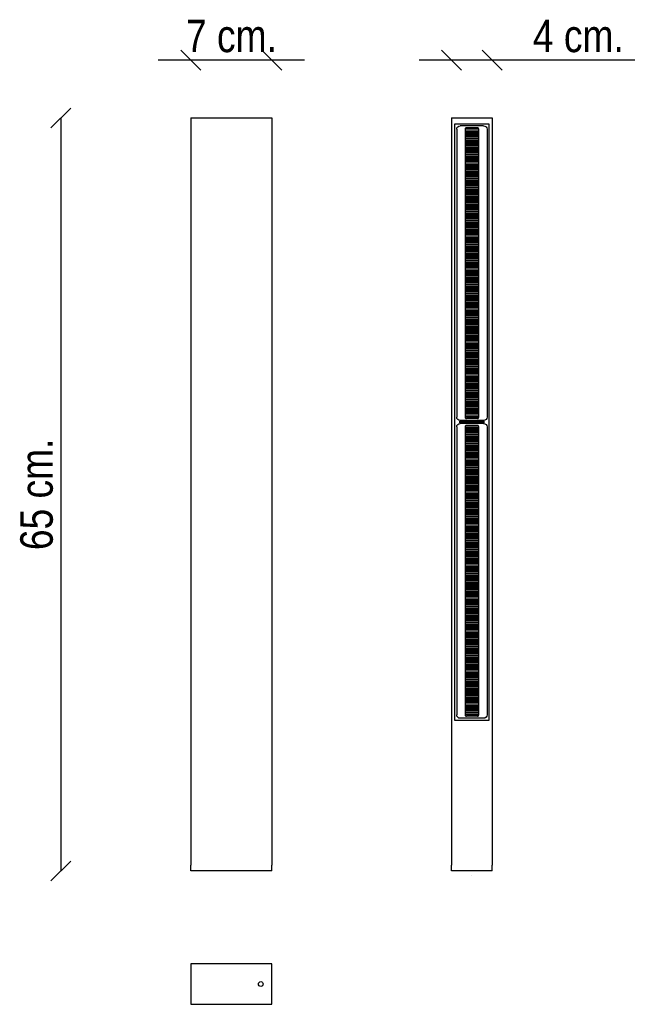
# Model space of a CAD drawing. Header units: millimetres. Extents: x 178 to 716, y 183 to 1033.
import ezdxf
from ezdxf.enums import TextEntityAlignment as Align

# ---------------------------------------------------------------- set-up
doc = ezdxf.new("R2010")
doc.units = ezdxf.units.MM
for name, color, linetype in [('5601330', 7, 'Continuous'), ('5641972', 7, 'Continuous'), ('5641977', 7, 'Continuous'), ('5690431', 7, 'Continuous'), ('5690434', 7, 'Continuous'), ('5692780', 7, 'Continuous'), ('5692781', 7, 'Continuous'), ('Default', 7, 'Continuous')]:
    doc.layers.add(name, color=color, linetype=linetype)
doc.styles.add('SEACAD_Arial_Narrow', font='ARIALN.TTF')
doc.dimstyles.new('Croquis', dxfattribs={"dimtxt": 28, "dimasz": 14, "dimexe": 14, "dimexo": 420, "dimgap": 7, "dimtad": 1, "dimdec": 0, "dimlfac": 0.1, "dimdsep": 46, "dimtxsty": 'SEACAD_Arial_Narrow', "dimblk1": '_SE_BACK_SLASH', "dimblk2": '_SE_BACK_SLASH', "dimsah": 1, "dimcen": 14, "dimse1": 1, "dimse2": 1, "dimadec": 0, "dimazin": 0, "dimtfac": 0.5, "dimtdec": 3, "dimtmove": 0, "dimatfit": 3, "dimfxl": 1, "dimarcsym": 0})

# ---------------------------------------------------------------- blocks, each defined once
blk = doc.blocks.new('SE')
at = {"layer": '5601330', "color": 7, "linetype": 'Continuous'}
for p, q in [((573.59, 938.02), (561.99, 938.02)), ((573.59, 937.77), (561.99, 937.77)), ((573.59, 936.52), (561.99, 936.52)), ((573.59, 936.27), (561.99, 936.27)), ((573.59, 935.02), (561.99, 935.02)), ((573.53, 939.27), (562.04, 939.27)), ((573.4, 939.52), (562.18, 939.52)), ((573.59, 934.77), (561.99, 934.77)), ((573.59, 933.52), (561.99, 933.52)), ((573.59, 933.27), (561.99, 933.27)), ((573.59, 932.02), (561.99, 932.02)), ((573.59, 931.77), (561.99, 931.77)), ((573.59, 930.52), (561.99, 930.52)), ((573.59, 930.27), (561.99, 930.27)), ((573.59, 929.02), (561.99, 929.02)), ((573.59, 928.77), (561.99, 928.77)), ((573.59, 927.52), (561.99, 927.52)), ((573.59, 927.27), (561.99, 927.27)), ((573.59, 926.02), (561.99, 926.02)), ((573.59, 925.77), (561.99, 925.77)), ((573.59, 924.52), (561.99, 924.52)), ((573.59, 924.27), (561.99, 924.27)), ((573.59, 923.02), (561.99, 923.02)), ((573.59, 922.77), (561.99, 922.77)), ((573.59, 921.52), (561.99, 921.52)), ((573.59, 921.27), (561.99, 921.27)), ((573.59, 920.02), (561.99, 920.02)), ((573.59, 919.77), (561.99, 919.77)), ((573.59, 918.52), (561.99, 918.52)), ((573.59, 918.27), (561.99, 918.27)), ((573.59, 917.02), (561.99, 917.02)), ((573.59, 916.77), (561.99, 916.77)), ((573.59, 915.52), (561.99, 915.52)), ((573.59, 915.27), (561.99, 915.27)), ((573.59, 914.02), (561.99, 914.02)), ((573.59, 913.77), (561.99, 913.77)), ((573.59, 912.52), (561.99, 912.52)), ((573.59, 912.27), (561.99, 912.27)), ((573.59, 911.02), (561.99, 911.02)), ((573.59, 910.77), (561.99, 910.77)), ((573.59, 909.52), (561.99, 909.52)), ((573.59, 909.27), (561.99, 909.27)), ((573.59, 908.02), (561.99, 908.02)), ((573.59, 907.77), (561.99, 907.77)), ((573.59, 906.52), (561.99, 906.52)), ((573.59, 906.27), (561.99, 906.27)), ((573.59, 905.02), (561.99, 905.02)), ((573.59, 904.77), (561.99, 904.77)), ((573.59, 903.52), (561.99, 903.52)), ((573.59, 903.27), (561.99, 903.27)), ((573.59, 902.02), (561.99, 902.02)), ((573.59, 901.77), (561.99, 901.77)), ((573.59, 900.52), (561.99, 900.52)), ((573.59, 900.27), (561.99, 900.27)), ((573.59, 899.02), (561.99, 899.02)), ((573.59, 898.77), (561.99, 898.77)), ((573.59, 897.52), (561.99, 897.52)), ((573.59, 897.27), (561.99, 897.27)), ((573.59, 896.02), (561.99, 896.02)), ((573.59, 895.77), (561.99, 895.77)), ((573.59, 894.52), (561.99, 894.52)), ((573.59, 894.27), (561.99, 894.27)), ((573.59, 893.02), (561.99, 893.02)), ((573.59, 892.77), (561.99, 892.77)), ((573.59, 891.52), (561.99, 891.52)), ((573.59, 891.27), (561.99, 891.27)), ((573.59, 890.02), (561.99, 890.02)), ((573.59, 889.77), (561.99, 889.77)), ((573.59, 888.52), (561.99, 888.52)), ((573.59, 888.27), (561.99, 888.27)), ((573.59, 887.02), (561.99, 887.02)), ((573.59, 886.77), (561.99, 886.77)), ((573.59, 885.52), (561.99, 885.52)), ((573.59, 885.27), (561.99, 885.27)), ((573.59, 884.02), (561.99, 884.02)), ((573.59, 883.77), (561.99, 883.77)), ((573.59, 882.52), (561.99, 882.52)), ((573.59, 882.27), (561.99, 882.27)), ((573.59, 881.02), (561.99, 881.02)), ((573.59, 880.77), (561.99, 880.77)), ((573.59, 879.52), (561.99, 879.52)), ((573.59, 879.27), (561.99, 879.27)), ((573.59, 878.02), (561.99, 878.02)), ((573.59, 877.77), (561.99, 877.77)), ((573.59, 876.52), (561.99, 876.52)), ((573.59, 876.27), (561.99, 876.27)), ((573.59, 875.02), (561.99, 875.02)), ((573.59, 874.77), (561.99, 874.77)), ((573.59, 873.52), (561.99, 873.52)), ((573.59, 873.27), (561.99, 873.27)), ((573.59, 872.02), (561.99, 872.02)), ((573.59, 871.77), (561.99, 871.77)), ((573.59, 870.52), (561.99, 870.52)), ((573.59, 870.27), (561.99, 870.27)), ((573.59, 869.02), (561.99, 869.02)), ((573.59, 868.77), (561.99, 868.77)), ((573.59, 867.52), (561.99, 867.52)), ((573.59, 867.27), (561.99, 867.27)), ((573.59, 866.02), (561.99, 866.02)), ((573.59, 865.77), (561.99, 865.77)), ((573.59, 864.52), (561.99, 864.52)), ((573.59, 864.27), (561.99, 864.27)), ((573.59, 863.02), (561.99, 863.02)), ((573.59, 862.77), (561.99, 862.77)), ((573.59, 861.52), (561.99, 861.52)), ((573.59, 861.27), (561.99, 861.27)), ((573.59, 860.02), (561.99, 860.02)), ((573.59, 859.77), (561.99, 859.77)), ((573.59, 858.52), (561.99, 858.52)), ((573.59, 858.27), (561.99, 858.27)), ((573.59, 857.02), (561.99, 857.02)), ((573.59, 856.77), (561.99, 856.77)), ((573.59, 855.52), (561.99, 855.52)), ((573.59, 855.27), (561.99, 855.27)), ((573.59, 854.02), (561.99, 854.02)), ((573.59, 853.77), (561.99, 853.77)), ((573.59, 852.52), (561.99, 852.52)), ((573.59, 852.27), (561.99, 852.27)), ((573.59, 851.02), (561.99, 851.02)), ((573.59, 850.77), (561.99, 850.77)), ((573.59, 849.52), (561.99, 849.52)), ((573.59, 849.27), (561.99, 849.27)), ((573.59, 848.02), (561.99, 848.02)), ((573.59, 847.77), (561.99, 847.77)), ((573.59, 846.52), (561.99, 846.52)), ((573.59, 846.27), (561.99, 846.27)), ((573.59, 845.02), (561.99, 845.02)), ((573.59, 844.77), (561.99, 844.77)), ((573.59, 843.52), (561.99, 843.52)), ((573.59, 843.27), (561.99, 843.27)), ((573.59, 842.02), (561.99, 842.02)), ((573.59, 841.77), (561.99, 841.77)), ((573.59, 840.52), (561.99, 840.52)), ((573.59, 840.27), (561.99, 840.27)), ((573.59, 839.02), (561.99, 839.02)), ((573.59, 838.77), (561.99, 838.77)), ((573.59, 837.52), (561.99, 837.52)), ((573.59, 837.27), (561.99, 837.27)), ((573.59, 836.02), (561.99, 836.02)), ((573.59, 835.77), (561.99, 835.77)), ((573.59, 834.52), (561.99, 834.52)), ((573.59, 834.27), (561.99, 834.27)), ((573.59, 833.02), (561.99, 833.02)), ((573.59, 832.77), (561.99, 832.77)), ((573.59, 831.52), (561.99, 831.52)), ((573.59, 831.27), (561.99, 831.27)), ((573.59, 830.02), (561.99, 830.02)), ((573.59, 829.77), (561.99, 829.77)), ((573.59, 828.52), (561.99, 828.52)), ((573.59, 828.27), (561.99, 828.27)), ((573.59, 827.02), (561.99, 827.02)), ((573.59, 826.77), (561.99, 826.77)), ((573.59, 825.52), (561.99, 825.52)), ((573.59, 825.27), (561.99, 825.27)), ((573.59, 824.02), (561.99, 824.02)), ((573.59, 823.77), (561.99, 823.77)), ((573.59, 822.52), (561.99, 822.52)), ((573.59, 822.27), (561.99, 822.27)), ((573.59, 821.02), (561.99, 821.02)), ((573.59, 820.77), (561.99, 820.77)), ((573.59, 819.52), (561.99, 819.52)), ((573.59, 819.27), (561.99, 819.27)), ((573.59, 818.02), (561.99, 818.02)), ((573.59, 817.77), (561.99, 817.77)), ((573.59, 816.52), (561.99, 816.52)), ((573.59, 816.27), (561.99, 816.27)), ((573.59, 815.02), (561.99, 815.02)), ((573.59, 814.77), (561.99, 814.77)), ((573.59, 813.52), (561.99, 813.52)), ((573.59, 813.27), (561.99, 813.27)), ((573.59, 812.02), (561.99, 812.02)), ((573.59, 811.77), (561.99, 811.77)), ((573.59, 810.52), (561.99, 810.52)), ((573.59, 810.27), (561.99, 810.27)), ((573.59, 809.02), (561.99, 809.02)), ((573.59, 808.77), (561.99, 808.77)), ((573.59, 807.52), (561.99, 807.52)), ((573.59, 807.27), (561.99, 807.27)), ((573.59, 806.02), (561.99, 806.02)), ((573.59, 805.77), (561.99, 805.77)), ((573.59, 804.52), (561.99, 804.52)), ((573.59, 804.27), (561.99, 804.27)), ((573.59, 803.02), (561.99, 803.02)), ((573.59, 802.77), (561.99, 802.77)), ((573.59, 801.52), (561.99, 801.52)), ((573.59, 801.27), (561.99, 801.27)), ((573.59, 800.02), (561.99, 800.02)), ((573.59, 799.77), (561.99, 799.77)), ((573.59, 798.52), (561.99, 798.52)), ((573.59, 798.27), (561.99, 798.27)), ((573.59, 797.02), (561.99, 797.02)), ((573.59, 796.77), (561.99, 796.77)), ((573.59, 795.52), (561.99, 795.52)), ((573.59, 795.27), (561.99, 795.27)), ((573.59, 794.02), (561.99, 794.02)), ((573.59, 793.77), (561.99, 793.77)), ((573.59, 792.52), (561.99, 792.52)), ((573.59, 792.27), (561.99, 792.27)), ((573.59, 791.02), (561.99, 791.02)), ((573.59, 790.77), (561.99, 790.77)), ((573.59, 789.52), (561.99, 789.52)), ((573.59, 789.27), (561.99, 789.27)), ((573.59, 788.02), (561.99, 788.02)), ((573.59, 787.77), (561.99, 787.77)), ((573.59, 786.52), (561.99, 786.52)), ((573.59, 786.27), (561.99, 786.27)), ((573.59, 785.02), (561.99, 785.02)), ((573.59, 784.77), (561.99, 784.77)), ((573.59, 783.52), (561.99, 783.52)), ((573.59, 783.27), (561.99, 783.27)), ((573.59, 782.02), (561.99, 782.02)), ((573.59, 781.77), (561.99, 781.77)), ((573.59, 780.52), (561.99, 780.52)), ((573.59, 780.27), (561.99, 780.27)), ((573.59, 779.02), (561.99, 779.02)), ((573.59, 778.77), (561.99, 778.77)), ((573.59, 777.52), (561.99, 777.52)), ((573.59, 777.27), (561.99, 777.27)), ((573.59, 776.02), (561.99, 776.02)), ((573.59, 775.77), (561.99, 775.77)), ((573.59, 774.52), (561.99, 774.52)), ((573.59, 774.27), (561.99, 774.27)), ((573.59, 773.02), (561.99, 773.02)), ((573.59, 772.77), (561.99, 772.77)), ((573.59, 771.52), (561.99, 771.52)), ((573.59, 771.27), (561.99, 771.27)), ((573.59, 770.02), (561.99, 770.02)), ((573.59, 769.77), (561.99, 769.77)), ((573.59, 768.52), (561.99, 768.52)), ((573.59, 768.27), (561.99, 768.27)), ((573.59, 767.02), (561.99, 767.02)), ((573.59, 766.77), (561.99, 766.77)), ((573.59, 765.52), (561.99, 765.52)), ((573.59, 765.27), (561.99, 765.27)), ((573.59, 764.02), (561.99, 764.02)), ((573.59, 763.77), (561.99, 763.77)), ((573.59, 762.52), (561.99, 762.52)), ((573.59, 762.27), (561.99, 762.27)), ((573.59, 761.02), (561.99, 761.02)), ((573.59, 760.77), (561.99, 760.77)), ((573.59, 759.52), (561.99, 759.52)), ((573.59, 759.27), (561.99, 759.27)), ((573.59, 758.02), (561.99, 758.02)), ((573.59, 757.77), (561.99, 757.77)), ((573.59, 756.52), (561.99, 756.52)), ((573.59, 756.27), (561.99, 756.27)), ((573.59, 755.02), (561.99, 755.02)), ((573.59, 754.77), (561.99, 754.77)), ((573.59, 753.52), (561.99, 753.52)), ((573.59, 753.27), (561.99, 753.27)), ((573.59, 752.02), (561.99, 752.02)), ((573.59, 751.77), (561.99, 751.77)), ((573.59, 750.52), (561.99, 750.52)), ((573.59, 750.27), (561.99, 750.27)), ((573.59, 749.02), (561.99, 749.02)), ((573.59, 748.77), (561.99, 748.77)), ((573.59, 747.52), (561.99, 747.52)), ((573.59, 747.27), (561.99, 747.27)), ((573.59, 746.02), (561.99, 746.02)), ((573.59, 745.77), (561.99, 745.77)), ((573.59, 744.52), (561.99, 744.52)), ((573.59, 744.27), (561.99, 744.27)), ((573.59, 743.02), (561.99, 743.02)), ((573.59, 742.77), (561.99, 742.77)), ((573.59, 741.52), (561.99, 741.52)), ((573.59, 741.27), (561.99, 741.27)), ((573.59, 740.02), (561.99, 740.02)), ((573.59, 739.77), (561.99, 739.77)), ((573.59, 738.52), (561.99, 738.52)), ((573.59, 738.27), (561.99, 738.27)), ((573.59, 737.02), (561.99, 737.02)), ((573.59, 736.77), (561.99, 736.77)), ((573.59, 735.52), (561.99, 735.52)), ((573.59, 735.27), (561.99, 735.27)), ((573.59, 734.02), (561.99, 734.02)), ((573.59, 733.77), (561.99, 733.77)), ((573.59, 732.52), (561.99, 732.52)), ((573.59, 732.27), (561.99, 732.27)), ((573.59, 731.02), (561.99, 731.02)), ((573.59, 730.77), (561.99, 730.77)), ((573.59, 729.52), (561.99, 729.52)), ((573.59, 729.27), (561.99, 729.27)), ((573.59, 728.02), (561.99, 728.02)), ((573.59, 727.77), (561.99, 727.77)), ((573.59, 726.52), (561.99, 726.52)), ((573.59, 726.27), (561.99, 726.27)), ((573.59, 725.02), (561.99, 725.02)), ((573.59, 724.77), (561.99, 724.77)), ((573.59, 723.52), (561.99, 723.52)), ((573.59, 723.27), (561.99, 723.27)), ((573.59, 722.02), (561.99, 722.02)), ((573.59, 721.77), (561.99, 721.77)), ((573.59, 720.52), (561.99, 720.52)), ((573.59, 720.27), (561.99, 720.27)), ((573.59, 719.02), (561.99, 719.02)), ((573.59, 718.77), (561.99, 718.77)), ((573.59, 717.52), (561.99, 717.52)), ((573.59, 717.27), (561.99, 717.27)), ((573.59, 716.02), (561.99, 716.02)), ((573.59, 715.77), (561.99, 715.77)), ((573.59, 714.52), (561.99, 714.52)), ((573.59, 714.27), (561.99, 714.27)), ((573.59, 713.02), (561.99, 713.02)), ((573.59, 712.77), (561.99, 712.77)), ((573.59, 711.52), (561.99, 711.52)), ((573.59, 711.27), (561.99, 711.27)), ((573.59, 710.02), (561.99, 710.02)), ((573.59, 709.77), (561.99, 709.77)), ((573.59, 708.52), (561.99, 708.52)), ((573.59, 708.27), (561.99, 708.27)), ((573.59, 707.02), (561.99, 707.02)), ((573.59, 706.77), (561.99, 706.77)), ((573.59, 705.52), (561.99, 705.52)), ((573.59, 705.27), (561.99, 705.27)), ((573.59, 704.02), (561.99, 704.02)), ((573.59, 703.77), (561.99, 703.77)), ((573.59, 702.52), (561.99, 702.52)), ((573.59, 702.27), (561.99, 702.27)), ((573.59, 701.02), (561.99, 701.02)), ((573.59, 700.77), (561.99, 700.77)), ((573.59, 699.52), (561.99, 699.52)), ((573.59, 699.27), (561.99, 699.27)), ((573.59, 698.02), (561.99, 698.02)), ((573.59, 697.77), (561.99, 697.77)), ((573.59, 696.52), (561.99, 696.52)), ((573.59, 696.27), (561.99, 696.27)), ((573.59, 695.02), (561.99, 695.02)), ((573.59, 694.77), (561.99, 694.77)), ((573.59, 693.52), (561.99, 693.52)), ((573.59, 693.27), (561.99, 693.27)), ((573.59, 692.02), (561.99, 692.02)), ((573.59, 691.77), (561.99, 691.77)), ((573.59, 690.52), (561.99, 690.52)), ((573.59, 690.27), (561.99, 690.27)), ((573.59, 681.04), (561.99, 681.04)), ((573.59, 680.79), (561.99, 680.79)), ((573.53, 682.29), (562.04, 682.29)), ((573.4, 682.54), (562.18, 682.54)), ((573.59, 679.54), (561.99, 679.54)), ((573.59, 679.29), (561.99, 679.29)), ((573.59, 678.04), (561.99, 678.04)), ((573.59, 677.79), (561.99, 677.79)), ((573.59, 676.54), (561.99, 676.54)), ((573.59, 676.29), (561.99, 676.29)), ((573.59, 675.04), (561.99, 675.04)), ((573.59, 674.79), (561.99, 674.79)), ((573.59, 673.54), (561.99, 673.54)), ((573.59, 673.29), (561.99, 673.29)), ((573.59, 672.04), (561.99, 672.04)), ((573.59, 671.79), (561.99, 671.79)), ((573.59, 670.54), (561.99, 670.54)), ((573.59, 670.29), (561.99, 670.29)), ((573.59, 669.04), (561.99, 669.04)), ((573.59, 668.79), (561.99, 668.79)), ((573.59, 667.54), (561.99, 667.54)), ((573.59, 667.29), (561.99, 667.29)), ((573.59, 666.04), (561.99, 666.04)), ((573.59, 665.79), (561.99, 665.79)), ((573.59, 664.54), (561.99, 664.54)), ((573.59, 664.29), (561.99, 664.29)), ((573.59, 663.04), (561.99, 663.04)), ((573.59, 662.79), (561.99, 662.79)), ((573.59, 661.54), (561.99, 661.54)), ((573.59, 661.29), (561.99, 661.29)), ((573.59, 660.04), (561.99, 660.04)), ((573.59, 659.79), (561.99, 659.79)), ((573.59, 658.54), (561.99, 658.54)), ((573.59, 658.29), (561.99, 658.29)), ((573.59, 657.04), (561.99, 657.04)), ((573.59, 656.79), (561.99, 656.79)), ((573.59, 655.54), (561.99, 655.54)), ((573.59, 655.29), (561.99, 655.29)), ((573.59, 654.04), (561.99, 654.04)), ((573.59, 653.79), (561.99, 653.79)), ((573.59, 652.54), (561.99, 652.54)), ((573.59, 652.29), (561.99, 652.29)), ((573.59, 651.04), (561.99, 651.04)), ((573.59, 650.79), (561.99, 650.79)), ((573.59, 649.54), (561.99, 649.54)), ((573.59, 649.29), (561.99, 649.29)), ((573.59, 648.04), (561.99, 648.04)), ((573.59, 647.79), (561.99, 647.79)), ((573.59, 646.54), (561.99, 646.54)), ((573.59, 646.29), (561.99, 646.29)), ((573.59, 645.04), (561.99, 645.04)), ((573.59, 644.79), (561.99, 644.79)), ((573.59, 643.54), (561.99, 643.54)), ((573.59, 643.29), (561.99, 643.29)), ((573.59, 642.04), (561.99, 642.04)), ((573.59, 641.79), (561.99, 641.79)), ((573.59, 640.54), (561.99, 640.54)), ((573.59, 640.29), (561.99, 640.29)), ((573.59, 639.04), (561.99, 639.04)), ((573.59, 638.79), (561.99, 638.79)), ((573.59, 637.54), (561.99, 637.54)), ((573.59, 637.29), (561.99, 637.29)), ((573.59, 636.04), (561.99, 636.04)), ((573.59, 635.79), (561.99, 635.79)), ((573.59, 634.54), (561.99, 634.54)), ((573.59, 634.29), (561.99, 634.29)), ((573.59, 633.04), (561.99, 633.04)), ((573.59, 632.79), (561.99, 632.79)), ((573.59, 631.54), (561.99, 631.54)), ((573.59, 631.29), (561.99, 631.29)), ((573.59, 630.04), (561.99, 630.04)), ((573.59, 629.79), (561.99, 629.79)), ((573.59, 628.54), (561.99, 628.54)), ((573.59, 628.29), (561.99, 628.29)), ((573.59, 627.04), (561.99, 627.04)), ((573.59, 626.79), (561.99, 626.79)), ((573.59, 625.54), (561.99, 625.54)), ((573.59, 625.29), (561.99, 625.29)), ((573.59, 624.04), (561.99, 624.04)), ((573.59, 623.79), (561.99, 623.79)), ((573.59, 622.54), (561.99, 622.54)), ((573.59, 622.29), (561.99, 622.29)), ((573.59, 621.04), (561.99, 621.04)), ((573.59, 620.79), (561.99, 620.79)), ((573.59, 619.54), (561.99, 619.54)), ((573.59, 619.29), (561.99, 619.29)), ((573.59, 618.04), (561.99, 618.04)), ((573.59, 617.79), (561.99, 617.79)), ((573.59, 616.54), (561.99, 616.54)), ((573.59, 616.29), (561.99, 616.29)), ((573.59, 615.04), (561.99, 615.04)), ((573.59, 614.79), (561.99, 614.79)), ((573.59, 613.54), (561.99, 613.54)), ((573.59, 613.29), (561.99, 613.29)), ((573.59, 612.04), (561.99, 612.04)), ((573.59, 611.79), (561.99, 611.79)), ((573.59, 610.54), (561.99, 610.54)), ((573.59, 610.29), (561.99, 610.29)), ((573.59, 609.04), (561.99, 609.04)), ((573.59, 608.79), (561.99, 608.79)), ((573.59, 607.54), (561.99, 607.54)), ((573.59, 607.29), (561.99, 607.29)), ((573.59, 606.04), (561.99, 606.04)), ((573.59, 605.79), (561.99, 605.79)), ((573.59, 604.54), (561.99, 604.54)), ((573.59, 604.29), (561.99, 604.29)), ((573.59, 603.04), (561.99, 603.04)), ((573.59, 602.79), (561.99, 602.79)), ((573.59, 601.54), (561.99, 601.54)), ((573.59, 601.29), (561.99, 601.29)), ((573.59, 600.04), (561.99, 600.04)), ((573.59, 599.79), (561.99, 599.79)), ((573.59, 598.54), (561.99, 598.54)), ((573.59, 598.29), (561.99, 598.29)), ((573.59, 597.04), (561.99, 597.04)), ((573.59, 596.79), (561.99, 596.79)), ((573.59, 595.54), (561.99, 595.54)), ((573.59, 595.29), (561.99, 595.29)), ((573.59, 594.04), (561.99, 594.04)), ((573.59, 593.79), (561.99, 593.79)), ((573.59, 592.54), (561.99, 592.54)), ((573.59, 592.29), (561.99, 592.29)), ((573.59, 591.04), (561.99, 591.04)), ((573.59, 590.79), (561.99, 590.79)), ((573.59, 589.54), (561.99, 589.54)), ((573.59, 589.29), (561.99, 589.29)), ((573.59, 588.04), (561.99, 588.04)), ((573.59, 587.79), (561.99, 587.79)), ((573.59, 586.54), (561.99, 586.54)), ((573.59, 586.29), (561.99, 586.29)), ((573.59, 585.04), (561.99, 585.04)), ((573.59, 584.79), (561.99, 584.79)), ((573.59, 583.54), (561.99, 583.54)), ((573.59, 583.29), (561.99, 583.29)), ((573.59, 582.04), (561.99, 582.04)), ((573.59, 581.79), (561.99, 581.79)), ((573.59, 580.54), (561.99, 580.54)), ((573.59, 580.29), (561.99, 580.29)), ((573.59, 579.04), (561.99, 579.04)), ((573.59, 578.79), (561.99, 578.79)), ((573.59, 577.54), (561.99, 577.54)), ((573.59, 577.29), (561.99, 577.29)), ((573.59, 576.04), (561.99, 576.04)), ((573.59, 575.79), (561.99, 575.79)), ((573.59, 574.54), (561.99, 574.54)), ((573.59, 574.29), (561.99, 574.29)), ((573.59, 573.04), (561.99, 573.04)), ((573.59, 572.79), (561.99, 572.79)), ((573.59, 571.54), (561.99, 571.54)), ((573.59, 571.29), (561.99, 571.29)), ((573.59, 570.04), (561.99, 570.04)), ((573.59, 569.79), (561.99, 569.79)), ((573.59, 568.54), (561.99, 568.54)), ((573.59, 568.29), (561.99, 568.29)), ((573.59, 567.04), (561.99, 567.04)), ((573.59, 566.79), (561.99, 566.79)), ((573.59, 565.54), (561.99, 565.54)), ((573.59, 565.29), (561.99, 565.29)), ((573.59, 564.04), (561.99, 564.04)), ((573.59, 563.79), (561.99, 563.79)), ((573.59, 562.54), (561.99, 562.54)), ((573.59, 562.29), (561.99, 562.29)), ((573.59, 561.04), (561.99, 561.04)), ((573.59, 560.79), (561.99, 560.79)), ((573.59, 559.54), (561.99, 559.54)), ((573.59, 559.29), (561.99, 559.29)), ((573.59, 558.04), (561.99, 558.04)), ((573.59, 557.79), (561.99, 557.79)), ((573.59, 556.54), (561.99, 556.54)), ((573.59, 556.29), (561.99, 556.29)), ((573.59, 555.04), (561.99, 555.04)), ((573.59, 554.79), (561.99, 554.79)), ((573.59, 553.54), (561.99, 553.54)), ((573.59, 553.29), (561.99, 553.29)), ((573.59, 552.04), (561.99, 552.04)), ((573.59, 551.79), (561.99, 551.79)), ((573.59, 550.54), (561.99, 550.54)), ((573.59, 550.29), (561.99, 550.29)), ((573.59, 549.04), (561.99, 549.04)), ((573.59, 548.79), (561.99, 548.79)), ((573.59, 547.54), (561.99, 547.54)), ((573.59, 547.29), (561.99, 547.29)), ((573.59, 546.04), (561.99, 546.04)), ((573.59, 545.79), (561.99, 545.79)), ((573.59, 544.54), (561.99, 544.54)), ((573.59, 544.29), (561.99, 544.29)), ((573.59, 543.04), (561.99, 543.04)), ((573.59, 542.79), (561.99, 542.79)), ((573.59, 541.54), (561.99, 541.54)), ((573.59, 541.29), (561.99, 541.29)), ((573.59, 540.04), (561.99, 540.04)), ((573.59, 539.79), (561.99, 539.79)), ((573.59, 538.54), (561.99, 538.54)), ((573.59, 538.29), (561.99, 538.29)), ((573.59, 537.04), (561.99, 537.04)), ((573.59, 536.79), (561.99, 536.79)), ((573.59, 535.54), (561.99, 535.54)), ((573.59, 535.29), (561.99, 535.29)), ((573.59, 534.04), (561.99, 534.04)), ((573.59, 533.79), (561.99, 533.79)), ((573.59, 532.54), (561.99, 532.54)), ((573.59, 532.29), (561.99, 532.29)), ((573.59, 531.04), (561.99, 531.04)), ((573.59, 530.79), (561.99, 530.79)), ((573.59, 529.54), (561.99, 529.54)), ((573.59, 529.29), (561.99, 529.29)), ((573.59, 528.04), (561.99, 528.04)), ((573.59, 527.79), (561.99, 527.79)), ((573.59, 526.54), (561.99, 526.54)), ((573.59, 526.29), (561.99, 526.29)), ((573.59, 525.04), (561.99, 525.04)), ((573.59, 524.79), (561.99, 524.79)), ((573.59, 523.54), (561.99, 523.54)), ((573.59, 523.29), (561.99, 523.29)), ((573.59, 522.04), (561.99, 522.04)), ((573.59, 521.79), (561.99, 521.79)), ((573.59, 520.54), (561.99, 520.54)), ((573.59, 520.29), (561.99, 520.29)), ((573.59, 519.04), (561.99, 519.04)), ((573.59, 518.79), (561.99, 518.79)), ((573.59, 517.54), (561.99, 517.54)), ((573.59, 517.29), (561.99, 517.29)), ((573.59, 516.04), (561.99, 516.04)), ((573.59, 515.79), (561.99, 515.79)), ((573.59, 514.54), (561.99, 514.54)), ((573.59, 514.29), (561.99, 514.29)), ((573.59, 513.04), (561.99, 513.04)), ((573.59, 512.79), (561.99, 512.79)), ((573.59, 511.54), (561.99, 511.54)), ((573.59, 511.29), (561.99, 511.29)), ((573.59, 510.04), (561.99, 510.04)), ((573.59, 509.79), (561.99, 509.79)), ((573.59, 508.54), (561.99, 508.54)), ((573.59, 508.29), (561.99, 508.29)), ((573.59, 507.04), (561.99, 507.04)), ((573.59, 506.79), (561.99, 506.79)), ((573.59, 505.54), (561.99, 505.54)), ((573.59, 505.29), (561.99, 505.29)), ((573.59, 504.04), (561.99, 504.04)), ((573.59, 503.79), (561.99, 503.79)), ((573.59, 502.54), (561.99, 502.54)), ((573.59, 502.29), (561.99, 502.29)), ((573.59, 501.04), (561.99, 501.04)), ((573.59, 500.79), (561.99, 500.79)), ((573.59, 499.54), (561.99, 499.54)), ((573.59, 499.29), (561.99, 499.29)), ((573.59, 498.04), (561.99, 498.04)), ((573.59, 497.79), (561.99, 497.79)), ((573.59, 496.54), (561.99, 496.54)), ((573.59, 496.29), (561.99, 496.29)), ((573.59, 495.04), (561.99, 495.04)), ((573.59, 494.79), (561.99, 494.79)), ((573.59, 493.54), (561.99, 493.54)), ((573.59, 493.29), (561.99, 493.29)), ((573.59, 492.04), (561.99, 492.04)), ((573.59, 491.79), (561.99, 491.79)), ((573.59, 490.54), (561.99, 490.54)), ((573.59, 490.29), (561.99, 490.29)), ((573.59, 489.04), (561.99, 489.04)), ((573.59, 488.79), (561.99, 488.79)), ((573.59, 487.54), (561.99, 487.54)), ((573.59, 487.29), (561.99, 487.29)), ((573.59, 486.04), (561.99, 486.04)), ((573.59, 485.79), (561.99, 485.79)), ((573.59, 484.54), (561.99, 484.54)), ((573.59, 484.29), (561.99, 484.29)), ((573.59, 483.04), (561.99, 483.04)), ((573.59, 482.79), (561.99, 482.79)), ((573.59, 481.54), (561.99, 481.54)), ((573.59, 481.29), (561.99, 481.29)), ((573.59, 480.04), (561.99, 480.04)), ((573.59, 479.79), (561.99, 479.79)), ((573.59, 478.54), (561.99, 478.54)), ((573.59, 478.29), (561.99, 478.29)), ((573.59, 477.04), (561.99, 477.04)), ((573.59, 476.79), (561.99, 476.79)), ((573.59, 475.54), (561.99, 475.54)), ((573.59, 475.29), (561.99, 475.29)), ((573.59, 474.04), (561.99, 474.04)), ((573.59, 473.79), (561.99, 473.79)), ((573.59, 472.54), (561.99, 472.54)), ((573.59, 472.29), (561.99, 472.29)), ((573.59, 471.04), (561.99, 471.04)), ((573.59, 470.79), (561.99, 470.79)), ((573.59, 469.54), (561.99, 469.54)), ((573.59, 469.29), (561.99, 469.29)), ((573.59, 468.04), (561.99, 468.04)), ((573.59, 467.79), (561.99, 467.79)), ((573.59, 466.54), (561.99, 466.54)), ((573.59, 466.29), (561.99, 466.29)), ((573.59, 465.04), (561.99, 465.04)), ((573.59, 464.79), (561.99, 464.79)), ((573.59, 463.54), (561.99, 463.54)), ((573.59, 463.29), (561.99, 463.29)), ((573.59, 462.04), (561.99, 462.04)), ((573.59, 461.79), (561.99, 461.79)), ((573.59, 460.54), (561.99, 460.54)), ((573.59, 460.29), (561.99, 460.29)), ((573.59, 459.04), (561.99, 459.04)), ((573.59, 458.79), (561.99, 458.79)), ((573.59, 457.54), (561.99, 457.54)), ((573.59, 457.29), (561.99, 457.29)), ((573.59, 456.04), (561.99, 456.04)), ((573.59, 455.79), (561.99, 455.79)), ((573.59, 454.54), (561.99, 454.54)), ((573.59, 454.29), (561.99, 454.29)), ((573.59, 453.04), (561.99, 453.04)), ((573.59, 452.79), (561.99, 452.79)), ((573.59, 451.54), (561.99, 451.54)), ((573.59, 451.29), (561.99, 451.29)), ((573.59, 450.04), (561.99, 450.04)), ((573.59, 449.79), (561.99, 449.79)), ((573.59, 448.54), (561.99, 448.54)), ((573.59, 448.29), (561.99, 448.29)), ((573.59, 447.04), (561.99, 447.04)), ((573.59, 446.79), (561.99, 446.79)), ((573.59, 445.54), (561.99, 445.54)), ((573.59, 445.29), (561.99, 445.29)), ((573.59, 444.04), (561.99, 444.04)), ((573.59, 443.79), (561.99, 443.79)), ((573.59, 442.54), (561.99, 442.54)), ((573.59, 442.29), (561.99, 442.29)), ((573.59, 441.04), (561.99, 441.04)), ((573.59, 440.79), (561.99, 440.79)), ((573.59, 439.54), (561.99, 439.54)), ((573.59, 439.29), (561.99, 439.29)), ((573.59, 438.04), (561.99, 438.04)), ((573.59, 437.79), (561.99, 437.79)), ((573.59, 436.54), (561.99, 436.54)), ((573.59, 436.29), (561.99, 436.29)), ((573.59, 435.04), (561.99, 435.04)), ((573.59, 434.79), (561.99, 434.79)), ((573.59, 433.54), (561.99, 433.54)), ((573.59, 433.29), (561.99, 433.29))]:
    blk.add_line(p, q, dxfattribs=at)
at = {"layer": '5641972', "color": 7, "linetype": 'Continuous'}
for p, q in [((550.29, 943.45), (550.29, 303.45)), ((553.04, 428.45), (553.04, 943.45)), ((582.54, 943.45), (582.54, 428.45)), ((585.29, 943.45), (585.29, 303.45)), ((582.54, 428.45), (553.04, 428.45))]:
    blk.add_line(p, q, dxfattribs=at)
at = {"layer": '5641977', "color": 7, "linetype": 'Continuous'}
for p, q in [((550.29, 948.45), (585.29, 948.45)), ((550.29, 948.45), (550.29, 943.45)), ((585.29, 948.45), (585.29, 943.45)), ((550.29, 298.45), (550.29, 303.45)), ((585.29, 298.45), (550.29, 298.45)), ((585.29, 298.45), (585.29, 303.45))]:
    blk.add_line(p, q, dxfattribs=at)
at = {"layer": '5690431', "color": 7, "linetype": 'Continuous'}
for p, q in [((578.24, 686.4), (557.34, 686.4)), ((557.34, 685.52), (578.24, 685.52))]:
    blk.add_line(p, q, dxfattribs=at)
for points in [[(556.77, 686.46), (556.96, 686.42), (557.15, 686.4), (557.34, 686.4)], [(557.34, 685.52), (557.15, 685.52), (556.96, 685.5), (556.78, 685.46)], [(578.24, 686.4), (578.43, 686.4), (578.61, 686.42), (578.8, 686.46)], [(578.8, 685.46), (578.62, 685.5), (578.43, 685.52), (578.24, 685.52)]]:
    blk.add_open_spline(points, degree=3, dxfattribs=at)
at = {"layer": '5690434', "color": 7, "linetype": 'Continuous'}
for p, q in [((554.66, 938.85), (554.66, 690.06)), ((577.85, 941.65), (557.73, 941.65)), ((561.99, 938.97), (561.99, 689.94)), ((572.5, 939.97), (563.08, 939.97)), ((573.59, 938.97), (573.59, 689.94)), ((580.92, 938.85), (580.92, 690.06)), ((572.5, 688.94), (563.08, 688.94)), ((554.66, 681.86), (554.66, 433.08)), ((577.85, 687.25), (557.73, 687.25)), ((577.85, 684.67), (557.73, 684.67)), ((561.99, 681.99), (561.99, 432.95)), ((572.5, 682.98), (563.08, 682.98)), ((573.59, 681.99), (573.59, 432.95)), ((580.92, 681.86), (580.92, 433.08)), ((577.85, 430.27), (557.73, 430.27)), ((572.5, 431.96), (563.08, 431.96))]:
    blk.add_line(p, q, dxfattribs=at)
for points, knots in [([(554.66, 938.85), (554.66, 939.62), (555.03, 940.37), (556.19, 941.38), (556.95, 941.65), (557.73, 941.65)], [0, 0, 0, 0, 0.5, 0.5, 1, 1, 1, 1]), ([(563.08, 939.97), (562.94, 939.97), (562.81, 939.95), (562.69, 939.9), (562.57, 939.86), (562.45, 939.79), (562.35, 939.71), (562.25, 939.63), (562.17, 939.53), (562.11, 939.42), (562.05, 939.32), (562.01, 939.21), (562, 939.1), (561.99, 939.06), (561.99, 939.02), (561.99, 938.97)], [0, 0, 0, 0, 0.241096, 0.241096, 0.241096, 0.48266, 0.48266, 0.48266, 0.7139, 0.7139, 0.7139, 0.925148, 0.925148, 0.925148, 1, 1, 1, 1]), ([(573.59, 938.97), (573.59, 939.11), (573.56, 939.25), (573.44, 939.49), (573.35, 939.6), (573.15, 939.78), (573.03, 939.85), (572.77, 939.94), (572.64, 939.97), (572.5, 939.97)], [0, 0, 0, 0, 0.25, 0.25, 0.5, 0.5, 0.75, 0.75, 1, 1, 1, 1]), ([(577.85, 941.65), (578.63, 941.65), (579.39, 941.38), (580.55, 940.36), (580.92, 939.62), (580.92, 938.85)], [0, 0, 0, 0, 0.5, 0.5, 1, 1, 1, 1]), ([(557.73, 687.25), (556.95, 687.25), (556.19, 687.53), (555.03, 688.55), (554.66, 689.29), (554.66, 690.06)], [0, 0, 0, 0, 0.5, 0.5, 1, 1, 1, 1]), ([(561.99, 689.94), (561.99, 689.8), (562.02, 689.66), (562.14, 689.42), (562.22, 689.31), (562.43, 689.13), (562.55, 689.06), (562.8, 688.96), (562.94, 688.94), (563.08, 688.94)], [0, 0, 0, 0, 0.25, 0.25, 0.5, 0.5, 0.75, 0.75, 1, 1, 1, 1]), ([(572.5, 688.94), (572.63, 688.94), (572.76, 688.96), (572.89, 689.01), (573.01, 689.05), (573.13, 689.12), (573.23, 689.2), (573.33, 689.28), (573.41, 689.38), (573.47, 689.49), (573.53, 689.59), (573.56, 689.7), (573.58, 689.81), (573.59, 689.85), (573.59, 689.89), (573.59, 689.94)], [0, 0, 0, 0, 0.241096, 0.241096, 0.241096, 0.48266, 0.48266, 0.48266, 0.7139, 0.7139, 0.7139, 0.925148, 0.925148, 0.925148, 1, 1, 1, 1]), ([(580.92, 690.06), (580.92, 689.29), (580.55, 688.54), (579.39, 687.53), (578.62, 687.25), (577.85, 687.25)], [0, 0, 0, 0, 0.5, 0.5, 1, 1, 1, 1]), ([(554.66, 681.86), (554.66, 682.64), (555.03, 683.38), (556.19, 684.39), (556.95, 684.67), (557.73, 684.67)], [0, 0, 0, 0, 0.5, 0.5, 1, 1, 1, 1]), ([(563.08, 682.98), (562.94, 682.98), (562.81, 682.96), (562.69, 682.92), (562.57, 682.87), (562.45, 682.81), (562.35, 682.72), (562.25, 682.64), (562.17, 682.55), (562.11, 682.44), (562.05, 682.34), (562.01, 682.22), (562, 682.11), (561.99, 682.07), (561.99, 682.03), (561.99, 681.99)], [0, 0, 0, 0, 0.241096, 0.241096, 0.241096, 0.48266, 0.48266, 0.48266, 0.7139, 0.7139, 0.7139, 0.925148, 0.925148, 0.925148, 1, 1, 1, 1]), ([(573.59, 681.99), (573.59, 682.13), (573.56, 682.26), (573.44, 682.51), (573.35, 682.62), (573.15, 682.79), (573.03, 682.86), (572.77, 682.96), (572.64, 682.98), (572.5, 682.98)], [0, 0, 0, 0, 0.25, 0.25, 0.5, 0.5, 0.75, 0.75, 1, 1, 1, 1]), ([(577.85, 684.67), (578.63, 684.67), (579.39, 684.4), (580.55, 683.38), (580.92, 682.64), (580.92, 681.86)], [0, 0, 0, 0, 0.5, 0.5, 1, 1, 1, 1]), ([(557.73, 430.27), (556.95, 430.27), (556.19, 430.54), (555.03, 431.56), (554.66, 432.3), (554.66, 433.08)], [0, 0, 0, 0, 0.5, 0.5, 1, 1, 1, 1]), ([(561.99, 432.95), (561.99, 432.81), (562.02, 432.68), (562.14, 432.43), (562.22, 432.32), (562.43, 432.14), (562.55, 432.07), (562.8, 431.98), (562.94, 431.96), (563.08, 431.96)], [0, 0, 0, 0, 0.25, 0.25, 0.5, 0.5, 0.75, 0.75, 1, 1, 1, 1]), ([(572.5, 431.96), (572.63, 431.96), (572.76, 431.98), (572.89, 432.02), (573.01, 432.06), (573.13, 432.13), (573.23, 432.21), (573.33, 432.29), (573.41, 432.39), (573.47, 432.5), (573.53, 432.6), (573.56, 432.71), (573.58, 432.83), (573.59, 432.87), (573.59, 432.91), (573.59, 432.95)], [0, 0, 0, 0, 0.241096, 0.241096, 0.241096, 0.48266, 0.48266, 0.48266, 0.7139, 0.7139, 0.7139, 0.925148, 0.925148, 0.925148, 1, 1, 1, 1]), ([(580.92, 433.08), (580.92, 432.3), (580.55, 431.56), (579.39, 430.54), (578.62, 430.27), (577.85, 430.27)], [0, 0, 0, 0, 0.5, 0.5, 1, 1, 1, 1])]:
    blk.add_open_spline(points, degree=3, knots=knots, dxfattribs=at)
at = {"layer": '5692781', "color": 7, "linetype": 'Continuous'}
blk.add_line((567.79, 294.23), (567.79, 294.23), dxfattribs=at)
blk.add_line((567.79, 294.23), (567.79, 294.23), dxfattribs=at)
blk = doc.blocks.new('SE1')
at = {"layer": '5641972', "color": 7, "linetype": 'Continuous'}
for p, q in [((325.29, 943.45), (325.29, 303.45)), ((395.29, 943.45), (395.29, 303.45))]:
    blk.add_line(p, q, dxfattribs=at)
at = {"layer": '5641977', "color": 7, "linetype": 'Continuous'}
for p, q in [((325.29, 948.45), (395.29, 948.45)), ((325.29, 948.45), (325.29, 943.45)), ((395.29, 948.45), (395.29, 943.45)), ((325.29, 298.45), (325.29, 303.45)), ((395.29, 298.45), (325.29, 298.45)), ((395.29, 298.45), (395.29, 303.45))]:
    blk.add_line(p, q, dxfattribs=at)
blk = doc.blocks.new('DMBLK67')
at = {"layer": 'Default', "color": 7, "linetype": 'Continuous'}
for p, q in [((558.86, 989.68), (541.71, 1006.82)), ((593.86, 989.68), (576.71, 1006.82)), ((708.49, 998.25), (522.29, 998.25))]:
    blk.add_line(p, q, dxfattribs=at)
at = {"layer": 'Default', "color": 7, "linetype": 'Continuous', "style": 'SEACAD_Arial_Narrow'}
blk.add_text('4 cm.', height=28, dxfattribs=at).set_placement((620.42, 1033.25), align=Align.TOP_LEFT)
blk = doc.blocks.new('_SE_BACK_SLASH')
at = {"color": 0}
for p, q in [((0, 0), (-1, 0)), ((-0.5, 0.5), (0.5, -0.5))]:
    blk.add_line(p, q, dxfattribs=at)
blk = doc.blocks.new('DMBLK68')
at = {"layer": 'Default', "color": 7, "linetype": 'Continuous'}
for p, q in [((333.86, 989.68), (316.72, 1006.82)), ((403.86, 989.68), (386.72, 1006.82)), ((423.29, 998.25), (297.29, 998.25))]:
    blk.add_line(p, q, dxfattribs=at)
at = {"layer": 'Default', "color": 7, "linetype": 'Continuous', "style": 'SEACAD_Arial_Narrow'}
blk.add_text('7 cm.', height=28, dxfattribs=at).set_placement((321.15, 1033.25), align=Align.TOP_LEFT)
blk = doc.blocks.new('SE2')
at = {"layer": '5641977', "color": 7, "linetype": 'Continuous'}
for p, q in [((325.29, 218.33), (325.29, 183.33)), ((395.29, 218.33), (325.29, 218.33)), ((395.29, 183.33), (395.29, 218.33)), ((325.29, 183.33), (395.29, 183.33))]:
    blk.add_line(p, q, dxfattribs=at)
at = {"layer": '5692780', "color": 7, "linetype": 'Continuous'}
blk.add_circle((385.68, 200.83), 2.06, dxfattribs=at)
blk = doc.blocks.new('DMBLK69')
at = {"layer": 'Default', "color": 7, "linetype": 'Continuous'}
for p, q in [((221.79, 957.02), (204.65, 939.87)), ((213.22, 948.45), (213.22, 298.45)), ((221.79, 307.02), (204.65, 289.87))]:
    blk.add_line(p, q, dxfattribs=at)
at = {"layer": 'Default', "color": 7, "linetype": 'Continuous', "style": 'SEACAD_Arial_Narrow'}
blk.add_text('65 cm.', height=28, rotation=90, dxfattribs=at).set_placement((178.22, 575.4), align=Align.TOP_LEFT)

msp = doc.modelspace()

# ---------------------------------------------------------------- linework, layer by layer
at = {"layer": 'Default', "color": 7, "linetype": 'Continuous'}
msp.add_line((553.04, 943.45), (582.54, 943.45), dxfattribs=at)

# ---------------------------------------------------------------- block references
at = {"layer": 'Default'}
for name in ['SE1', 'SE', 'SE2']:
    msp.add_blockref(name, (0, 0), dxfattribs=at)

# ---------------------------------------------------------------- dimensions: what is measured, and where the dimension line sits
at = {"layer": 'Default', "color": 7, "linetype": 'Continuous'}
for base, p1, p2, picture, middle in [((325.29, 998.25), (395.29, 943.45), (325.29, 943.45), 'DMBLK68', (360.29, 998.25)), ((550.28817721, 998.24962314), (585.28817721, 943.44751086), (550.28817721, 943.44751086), 'DMBLK67', (610.6202332, 998.24962314))]:
    dim = msp.add_linear_dim(base=base, p1=p1, p2=p2, text='\\A1;<>', dimstyle='Croquis', dxfattribs=at)
    dim.commit()
    dim.dimension.update_dxf_attribs({"geometry": picture, "text_midpoint": middle, "dimtype": 160})
dim = msp.add_linear_dim(base=(213.22, 298.45), p1=(325.29, 948.45), p2=(395.29, 298.45), angle=90, text='\\A1;<>', dimstyle='Croquis', dxfattribs=at)
dim.commit()
dim.dimension.update_dxf_attribs({"geometry": 'DMBLK69', "text_midpoint": (213.22, 623.45), "dimtype": 160})

doc.saveas('drawing.dxf')
